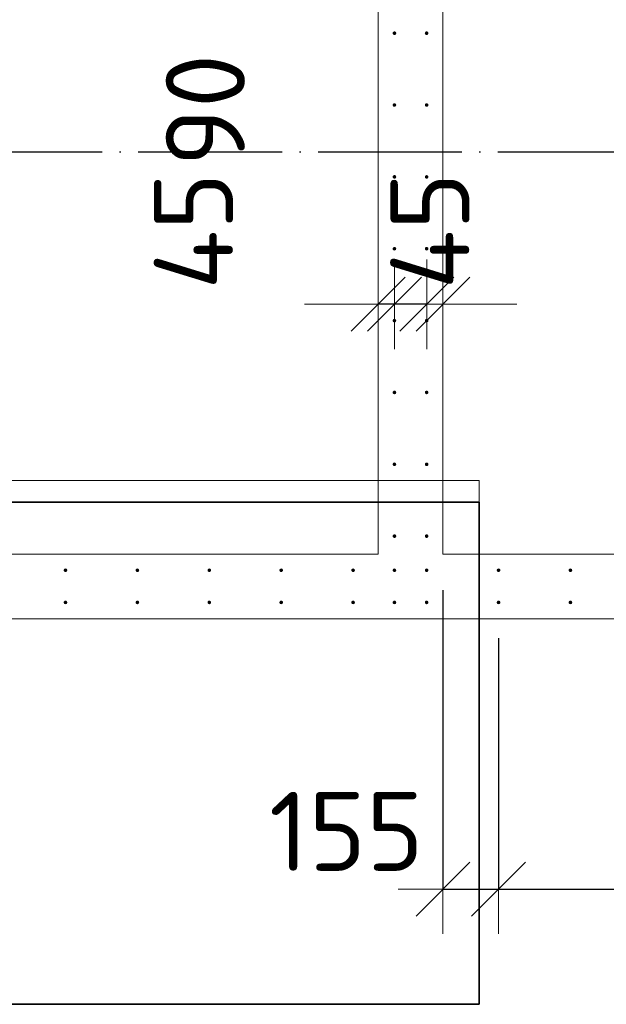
# Model space of a CAD drawing. Header units: millimetres. Extents: x -3725 to 93325, y -74170 to 82591.
# Tile 54 of 140: x 69103 to 70734, y 24887 to 27628. Entities that reach past the tile are written whole.
import ezdxf

# ---------------------------------------------------------------- set-up
doc = ezdxf.new("R2010")
doc.units = ezdxf.units.MM
doc.header["$PDMODE"] = 65
for name, pattern in [('______11', [500, 400, -50, 0, -50]), ('______3', [500, 400, -100]), ('______5', [1100, 800, -100, 100, -100])]:
    doc.linetypes.add(name, pattern=pattern)
for name, color, linetype, lineweight in [('Standard', 7, 'Continuous', 25), ('Арм.стержн. Выпуски', 180, 'Continuous', 35), ('Балка_ общее', 7, '______3', 13), ('Размерная линия_ общее', 7, 'Continuous', 13), ('Стена_ общее', 7, 'Continuous', 35)]:
    doc.layers.add(name, color=color, linetype=linetype, lineweight=lineweight)
doc.layers.add('Осевая линия_ общее', color=7, linetype='______5', lineweight=13, true_color=0xa0a0a0)
doc.styles.add('ISOCPEUR', font='ISOCPEUR')
doc.dimstyles.new('DIMSTYLE_21', dxfattribs={"dimtxt": 220, "dimasz": 250, "dimexe": 0, "dimexo": 0, "dimgap": 110, "dimtad": 2, "dimdec": 0, "dimrnd": 5, "dimzin": 12, "dimdsep": 46, "dimtxsty": 'ISOCPEUR', "dimblk1": 'ALL_ML_STRICH', "dimblk2": 'ALL_ML_STRICH', "dimsah": 1, "dimcen": 0, "dimsd1": 1, "dimsd2": 1, "dimclrd": 7, "dimclre": 256, "dimclrt": 7, "dimadec": 0, "dimazin": 0, "dimtfac": 1, "dimtdec": 0, "dimtix": 1, "dimtmove": 2, "dimatfit": 3, "dimfxl": 0, "dimtvp": 1.2, "dimtzin": 0, "dimlwd": 0, "dimlwe": -3, "dimarcsym": 0})
doc.dimstyles.new('DIMSTYLE_3', dxfattribs={"dimtxt": 220, "dimasz": 250, "dimexe": 0, "dimexo": 0, "dimgap": 110, "dimtad": 2, "dimdec": 0, "dimrnd": 5, "dimzin": 12, "dimdsep": 46, "dimtxsty": 'ISOCPEUR', "dimblk1": 'ALL_ML_STRICH', "dimblk2": 'ALL_ML_STRICH', "dimsah": 1, "dimcen": 0, "dimclrd": 7, "dimclre": 256, "dimclrt": 7, "dimadec": 0, "dimazin": 0, "dimtfac": 1, "dimtdec": 0, "dimtix": 1, "dimtmove": 2, "dimatfit": 3, "dimfxl": 0, "dimtzin": 0, "dimlwd": 0, "dimlwe": -3, "dimarcsym": 0})
doc.dimstyles.new('DIMSTYLE_5', dxfattribs={"dimtxt": 220, "dimasz": 250, "dimexe": 0, "dimexo": 0, "dimgap": 110, "dimtad": 2, "dimdec": 0, "dimrnd": 5, "dimzin": 12, "dimdsep": 46, "dimtxsty": 'ISOCPEUR', "dimblk1": 'ALL_ML_STRICH', "dimblk2": 'ALL_ML_STRICH', "dimsah": 1, "dimcen": 0, "dimclrd": 7, "dimclre": 256, "dimclrt": 7, "dimadec": 0, "dimazin": 0, "dimtfac": 1, "dimtdec": 0, "dimtix": 1, "dimtmove": 2, "dimatfit": 3, "dimfxl": 0, "dimtvp": 1.2, "dimtzin": 0, "dimlwd": 0, "dimlwe": -3, "dimarcsym": 0})

# ---------------------------------------------------------------- blocks, each defined once
blk = doc.blocks.new('СЛОЖНЫЙ_ОБЪЕКТ_6')
at = {"layer": 'Осевая линия_ общее', "color": 253, "linetype": '______11', "lineweight": -3, "true_color": 0xa0a0a0, "transparency": 33554687}
blk.add_line((56930, 27260), (76830, 27260), dxfattribs=at)
blk = doc.blocks.new('ALL_ML_STRICH')
at = {"color": 0, "linetype": 'ByBlock', "lineweight": -2}
for p, q in [((0, -0.5), (0, 0.5)), ((-0.3, -0.3), (0.3, 0.3)), ((-1, 0), (0.5, 0))]:
    blk.add_line(p, q, dxfattribs=at)
blk = doc.blocks.new('*D744')
at = {"layer": 'DEFPOINTS', "color": 7, "linetype": 'Continuous', "lineweight": 13, "transparency": 33554687}
for p in [(70280, 26835.4), (70235, 26785.5), (70280, 26786)]:
    blk.add_point(p, dxfattribs=at)
at = {"layer": 'Размерная линия_ общее', "color": 253, "linetype": 'Continuous', "lineweight": -2, "true_color": 0xa0a0a0, "transparency": 33554687}
for p, q in [((70235, 26835.4), (70235, 26835.4)), ((70280, 26835.4), (70280, 26835.4))]:
    blk.add_line(p, q, dxfattribs=at)
at = {"layer": 'Размерная линия_ общее', "color": 7, "linetype": 'Continuous', "lineweight": -2, "transparency": 33554687}
for p, q in [((70235, 26835.4), (70235, 26835.4)), ((70280, 26835.4), (70280, 26835.4))]:
    blk.add_line(p, q, dxfattribs=at)
at = {"layer": 'Размерная линия_ общее', "color": 7, "linetype": 'Continuous', "lineweight": 13, "transparency": 33554687, "xscale": 250, "yscale": 250, "zscale": 250}
for p, rotation in [((70280, 26835.4), 360), ((70235, 26835.4), 180)]:
    blk.add_blockref('ALL_ML_STRICH', p, dxfattribs=dict(at, rotation=rotation))
at = {"layer": 'Размерная линия_ общее', "color": 7, "linetype": 'Continuous', "lineweight": 13, "transparency": 33554687, "insert": (70243.5, 27039.5), "char_height": 220, "width": 440, "attachment_point": 5, "rotation": 90, "style": 'ISOCPEUR'}
blk.add_mtext('\\A1;{45}', dxfattribs=at)
blk = doc.blocks.new('*D745')
at = {"layer": 'DEFPOINTS', "color": 7, "linetype": 'Continuous', "lineweight": 13, "transparency": 33554687}
for p in [(70235, 26835.4), (70145, 26785.5), (70235, 26785.5)]:
    blk.add_point(p, dxfattribs=at)
at = {"layer": 'Размерная линия_ общее', "color": 253, "linetype": 'Continuous', "lineweight": -2, "true_color": 0xa0a0a0, "transparency": 33554687}
for p, q in [((70145, 26835.4), (70145, 26835.4)), ((70235, 26835.4), (70235, 26835.4))]:
    blk.add_line(p, q, dxfattribs=at)
at = {"layer": 'Размерная линия_ общее', "color": 7, "linetype": 'Continuous', "lineweight": -2, "transparency": 33554687}
blk.add_line((70235, 26835.4), (70145, 26835.4), dxfattribs=at)
at = {"layer": 'Размерная линия_ общее', "color": 7, "linetype": 'Continuous', "lineweight": 13, "transparency": 33554687, "xscale": 250, "yscale": 250, "zscale": 250}
for p, rotation in [((70235, 26835.4), 360), ((70145, 26835.4), 180)]:
    blk.add_blockref('ALL_ML_STRICH', p, dxfattribs=dict(at, rotation=rotation))
at = {"layer": 'Размерная линия_ общее', "color": 7, "linetype": 'Continuous', "lineweight": 13, "transparency": 33554687, "insert": (69618.9, 27376), "char_height": 220, "width": 440, "attachment_point": 5, "rotation": 90, "style": 'ISOCPEUR'}
blk.add_mtext('\\A1;{90}', dxfattribs=at)
blk = doc.blocks.new('*D746')
at = {"layer": 'DEFPOINTS', "color": 7, "linetype": 'Continuous', "lineweight": 13, "transparency": 33554687}
for p in [(70145, 26835.4), (70100, 26790.4), (70145, 26785.5)]:
    blk.add_point(p, dxfattribs=at)
at = {"layer": 'Размерная линия_ общее', "color": 253, "linetype": 'Continuous', "lineweight": -2, "true_color": 0xa0a0a0, "transparency": 33554687}
for p, q in [((70100, 26835.4), (70100, 26835.4)), ((70145, 26835.4), (70145, 26835.4))]:
    blk.add_line(p, q, dxfattribs=at)
at = {"layer": 'Размерная линия_ общее', "color": 7, "linetype": 'Continuous', "lineweight": -2, "transparency": 33554687}
blk.add_line((70145, 26835.4), (70100, 26835.4), dxfattribs=at)
at = {"layer": 'Размерная линия_ общее', "color": 7, "linetype": 'Continuous', "lineweight": 13, "transparency": 33554687, "xscale": 250, "yscale": 250, "zscale": 250}
for p, rotation in [((70145, 26835.4), 360), ((70100, 26835.4), 180)]:
    blk.add_blockref('ALL_ML_STRICH', p, dxfattribs=dict(at, rotation=rotation))
at = {"layer": 'Размерная линия_ общее', "color": 7, "linetype": 'Continuous', "lineweight": 13, "transparency": 33554687, "insert": (69586, 27039.1), "char_height": 220, "width": 440, "attachment_point": 5, "rotation": 90, "style": 'ISOCPEUR'}
blk.add_mtext('\\A1;{45}', dxfattribs=at)
blk = doc.blocks.new('*D755')
at = {"layer": 'DEFPOINTS', "color": 7, "linetype": 'Continuous', "lineweight": 13, "transparency": 33554687}
for p in [(70280, 26140), (70434.5, 26005.5), (70280, 25207.5)]:
    blk.add_point(p, dxfattribs=at)
at = {"layer": 'Размерная линия_ общее', "color": 253, "linetype": 'Continuous', "lineweight": -2, "true_color": 0xa0a0a0, "transparency": 33554687}
for p, q in [((70280, 26040), (70280, 25207.5)), ((70434.5, 25905.5), (70434.5, 25207.5))]:
    blk.add_line(p, q, dxfattribs=at)
at = {"layer": 'Размерная линия_ общее', "color": 7, "linetype": 'Continuous', "lineweight": -2, "transparency": 33554687}
blk.add_line((70280, 25207.5), (70434.5, 25207.5), dxfattribs=at)
at = {"layer": 'Размерная линия_ общее', "color": 7, "linetype": 'Continuous', "lineweight": 13, "transparency": 33554687, "xscale": 250, "yscale": 250, "zscale": 250, "rotation": 180}
blk.add_blockref('ALL_ML_STRICH', (70280, 25207.5), dxfattribs=at)
at = {"layer": 'Размерная линия_ общее', "color": 7, "linetype": 'Continuous', "lineweight": 13, "transparency": 33554687, "xscale": 250, "yscale": 250, "zscale": 250}
blk.add_blockref('ALL_ML_STRICH', (70434.5, 25207.5), dxfattribs=at)
at = {"layer": 'Размерная линия_ общее', "color": 7, "linetype": 'Continuous', "lineweight": 13, "transparency": 33554687, "insert": (70011.3, 25368.2), "char_height": 220, "width": 660, "attachment_point": 5, "style": 'ISOCPEUR'}
blk.add_mtext('\\A1;{155}', dxfattribs=at)
blk = doc.blocks.new('*D756')
at = {"layer": 'DEFPOINTS', "color": 7, "linetype": 'Continuous', "lineweight": 13, "transparency": 33554687}
for p in [(70434.5, 26005.5), (72834.5, 26005.5), (70434.5, 25207.5)]:
    blk.add_point(p, dxfattribs=at)
at = {"layer": 'Размерная линия_ общее', "color": 253, "linetype": 'Continuous', "lineweight": -2, "true_color": 0xa0a0a0, "transparency": 33554687}
for p, q in [((70434.5, 25905.5), (70434.5, 25207.5)), ((72834.5, 25905.5), (72834.5, 25207.5))]:
    blk.add_line(p, q, dxfattribs=at)
at = {"layer": 'Размерная линия_ общее', "color": 7, "linetype": 'Continuous', "lineweight": -2, "transparency": 33554687}
blk.add_line((70434.5, 25207.5), (72834.5, 25207.5), dxfattribs=at)
at = {"layer": 'Размерная линия_ общее', "color": 7, "linetype": 'Continuous', "lineweight": 13, "transparency": 33554687, "xscale": 250, "yscale": 250, "zscale": 250, "rotation": 180}
blk.add_blockref('ALL_ML_STRICH', (70434.5, 25207.5), dxfattribs=at)
at = {"layer": 'Размерная линия_ общее', "color": 7, "linetype": 'Continuous', "lineweight": 13, "transparency": 33554687, "xscale": 250, "yscale": 250, "zscale": 250}
blk.add_blockref('ALL_ML_STRICH', (72834.5, 25207.5), dxfattribs=at)
at = {"layer": 'Размерная линия_ общее', "color": 7, "linetype": 'Continuous', "lineweight": 13, "transparency": 33554687, "insert": (70884.5, 25477.5), "char_height": 220, "width": 11, "attachment_point": 1, "line_spacing_factor": 0.60241, "style": 'ISOCPEUR'}
blk.add_mtext('\\W0.91;12х200=2400', dxfattribs=at)

msp = doc.modelspace()

# ---------------------------------------------------------------- hatches: boundary and pattern name
at = {"layer": 'Арм.стержн. Выпуски', "linetype": 'Continuous', "lineweight": 35, "transparency": 33554687}
for points in [[(70150, 27590), (70149.6, 27591.9), (70148.5, 27593.5), (70146.9, 27594.6), (70145, 27595), (70143.1, 27594.6), (70141.5, 27593.5), (70140.4, 27591.9), (70140, 27590), (70140.4, 27588), (70141.5, 27586.4), (70143.1, 27585.3), (70145, 27585), (70146.9, 27585.3), (70148.5, 27586.4), (70149.6, 27588)], [(70239.5, 27590), (70239.2, 27591.9), (70238.1, 27593.5), (70236.4, 27594.6), (70234.5, 27595), (70232.6, 27594.6), (70231, 27593.5), (70229.9, 27591.9), (70229.5, 27590), (70229.9, 27588), (70231, 27586.4), (70232.6, 27585.3), (70234.5, 27585), (70236.4, 27585.3), (70238.1, 27586.4), (70239.2, 27588)], [(70150, 27390), (70149.6, 27391.9), (70148.5, 27393.5), (70146.9, 27394.6), (70145, 27395), (70143.1, 27394.6), (70141.5, 27393.5), (70140.4, 27391.9), (70140, 27390), (70140.4, 27388), (70141.5, 27386.4), (70143.1, 27385.3), (70145, 27385), (70146.9, 27385.3), (70148.5, 27386.4), (70149.6, 27388)], [(70239.5, 27390), (70239.2, 27391.9), (70238.1, 27393.5), (70236.4, 27394.6), (70234.5, 27395), (70232.6, 27394.6), (70231, 27393.5), (70229.9, 27391.9), (70229.5, 27390), (70229.9, 27388), (70231, 27386.4), (70232.6, 27385.3), (70234.5, 27385), (70236.4, 27385.3), (70238.1, 27386.4), (70239.2, 27388)], [(70150, 27190), (70149.6, 27191.9), (70148.5, 27193.5), (70146.9, 27194.6), (70145, 27195), (70143.1, 27194.6), (70141.5, 27193.5), (70140.4, 27191.9), (70140, 27190), (70140.4, 27188), (70141.5, 27186.4), (70143.1, 27185.3), (70145, 27185), (70146.9, 27185.3), (70148.5, 27186.4), (70149.6, 27188)], [(70239.5, 27190), (70239.2, 27191.9), (70238.1, 27193.5), (70236.4, 27194.6), (70234.5, 27195), (70232.6, 27194.6), (70231, 27193.5), (70229.9, 27191.9), (70229.5, 27190), (70229.9, 27188), (70231, 27186.4), (70232.6, 27185.3), (70234.5, 27185), (70236.4, 27185.3), (70238.1, 27186.4), (70239.2, 27188)], [(70150, 26990), (70149.6, 26991.9), (70148.5, 26993.5), (70146.9, 26994.6), (70145, 26995), (70143.1, 26994.6), (70141.5, 26993.5), (70140.4, 26991.9), (70140, 26990), (70140.4, 26988), (70141.5, 26986.4), (70143.1, 26985.3), (70145, 26985), (70146.9, 26985.3), (70148.5, 26986.4), (70149.6, 26988)], [(70239.5, 26990), (70239.2, 26991.9), (70238.1, 26993.5), (70236.4, 26994.6), (70234.5, 26995), (70232.6, 26994.6), (70231, 26993.5), (70229.9, 26991.9), (70229.5, 26990), (70229.9, 26988), (70231, 26986.4), (70232.6, 26985.3), (70234.5, 26985), (70236.4, 26985.3), (70238.1, 26986.4), (70239.2, 26988)], [(70150, 26790), (70149.6, 26791.9), (70148.5, 26793.5), (70146.9, 26794.6), (70145, 26795), (70143.1, 26794.6), (70141.5, 26793.5), (70140.4, 26791.9), (70140, 26790), (70140.4, 26788), (70141.5, 26786.4), (70143.1, 26785.3), (70145, 26785), (70146.9, 26785.3), (70148.5, 26786.4), (70149.6, 26788)], [(70239.5, 26790), (70239.2, 26791.9), (70238.1, 26793.5), (70236.4, 26794.6), (70234.5, 26795), (70232.6, 26794.6), (70231, 26793.5), (70229.9, 26791.9), (70229.5, 26790), (70229.9, 26788), (70231, 26786.4), (70232.6, 26785.3), (70234.5, 26785), (70236.4, 26785.3), (70238.1, 26786.4), (70239.2, 26788)], [(70150, 26590), (70149.6, 26591.9), (70148.5, 26593.5), (70146.9, 26594.6), (70145, 26595), (70143.1, 26594.6), (70141.5, 26593.5), (70140.4, 26591.9), (70140, 26590), (70140.4, 26588), (70141.5, 26586.4), (70143.1, 26585.3), (70145, 26585), (70146.9, 26585.3), (70148.5, 26586.4), (70149.6, 26588)], [(70239.5, 26590), (70239.2, 26591.9), (70238.1, 26593.5), (70236.4, 26594.6), (70234.5, 26595), (70232.6, 26594.6), (70231, 26593.5), (70229.9, 26591.9), (70229.5, 26590), (70229.9, 26588), (70231, 26586.4), (70232.6, 26585.3), (70234.5, 26585), (70236.4, 26585.3), (70238.1, 26586.4), (70239.2, 26588)], [(70150, 26390), (70149.6, 26391.9), (70148.5, 26393.5), (70146.9, 26394.6), (70145, 26395), (70143.1, 26394.6), (70141.5, 26393.5), (70140.4, 26391.9), (70140, 26390), (70140.4, 26388), (70141.5, 26386.4), (70143.1, 26385.3), (70145, 26385), (70146.9, 26385.3), (70148.5, 26386.4), (70149.6, 26388)], [(70239.5, 26390), (70239.2, 26391.9), (70238.1, 26393.5), (70236.4, 26394.6), (70234.5, 26395), (70232.6, 26394.6), (70231, 26393.5), (70229.9, 26391.9), (70229.5, 26390), (70229.9, 26388), (70231, 26386.4), (70232.6, 26385.3), (70234.5, 26385), (70236.4, 26385.3), (70238.1, 26386.4), (70239.2, 26388)], [(70150, 26190), (70149.6, 26191.9), (70148.5, 26193.5), (70146.9, 26194.6), (70145, 26195), (70143.1, 26194.6), (70141.5, 26193.5), (70140.4, 26191.9), (70140, 26190), (70140.4, 26188), (70141.5, 26186.4), (70143.1, 26185.3), (70145, 26185), (70146.9, 26185.3), (70148.5, 26186.4), (70149.6, 26188)], [(70239.5, 26190), (70239.2, 26191.9), (70238.1, 26193.5), (70236.4, 26194.6), (70234.5, 26195), (70232.6, 26194.6), (70231, 26193.5), (70229.9, 26191.9), (70229.5, 26190), (70229.9, 26188), (70231, 26186.4), (70232.6, 26185.3), (70234.5, 26185), (70236.4, 26185.3), (70238.1, 26186.4), (70239.2, 26188)], [(69235, 26095), (69234.6, 26096.9), (69233.6, 26098.5), (69231.9, 26099.6), (69230, 26100), (69228.1, 26099.6), (69226.5, 26098.5), (69225.4, 26096.9), (69225, 26095), (69225.4, 26093.1), (69226.5, 26091.5), (69228.1, 26090.4), (69230, 26090), (69231.9, 26090.4), (69233.6, 26091.5), (69234.6, 26093.1)], [(69435, 26095), (69434.6, 26096.9), (69433.6, 26098.5), (69431.9, 26099.6), (69430, 26100), (69428.1, 26099.6), (69426.5, 26098.5), (69425.4, 26096.9), (69425, 26095), (69425.4, 26093.1), (69426.5, 26091.5), (69428.1, 26090.4), (69430, 26090), (69431.9, 26090.4), (69433.6, 26091.5), (69434.6, 26093.1)], [(69635, 26095), (69634.6, 26096.9), (69633.6, 26098.5), (69631.9, 26099.6), (69630, 26100), (69628.1, 26099.6), (69626.5, 26098.5), (69625.4, 26096.9), (69625, 26095), (69625.4, 26093.1), (69626.5, 26091.5), (69628.1, 26090.4), (69630, 26090), (69631.9, 26090.4), (69633.6, 26091.5), (69634.6, 26093.1)], [(69835, 26095), (69834.6, 26096.9), (69833.6, 26098.5), (69831.9, 26099.6), (69830, 26100), (69828.1, 26099.6), (69826.5, 26098.5), (69825.4, 26096.9), (69825, 26095), (69825.4, 26093.1), (69826.5, 26091.5), (69828.1, 26090.4), (69830, 26090), (69831.9, 26090.4), (69833.6, 26091.5), (69834.6, 26093.1)], [(70035, 26095), (70034.6, 26096.9), (70033.6, 26098.5), (70031.9, 26099.6), (70030, 26100), (70028.1, 26099.6), (70026.5, 26098.5), (70025.4, 26096.9), (70025, 26095), (70025.4, 26093.1), (70026.5, 26091.5), (70028.1, 26090.4), (70030, 26090), (70031.9, 26090.4), (70033.6, 26091.5), (70034.6, 26093.1)], [(70150, 26095), (70149.6, 26096.9), (70148.5, 26098.5), (70146.9, 26099.6), (70145, 26100), (70143.1, 26099.6), (70141.5, 26098.5), (70140.4, 26096.9), (70140, 26095), (70140.4, 26093.1), (70141.5, 26091.5), (70143.1, 26090.4), (70145, 26090), (70146.9, 26090.4), (70148.5, 26091.5), (70149.6, 26093.1)], [(70239.5, 26095), (70239.2, 26096.9), (70238.1, 26098.5), (70236.4, 26099.6), (70234.5, 26100), (70232.6, 26099.6), (70231, 26098.5), (70229.9, 26096.9), (70229.5, 26095), (70229.9, 26093.1), (70231, 26091.5), (70232.6, 26090.4), (70234.5, 26090), (70236.4, 26090.4), (70238.1, 26091.5), (70239.2, 26093.1)], [(70439.5, 26095), (70439.2, 26096.9), (70438.1, 26098.5), (70436.4, 26099.6), (70434.5, 26100), (70432.6, 26099.6), (70431, 26098.5), (70429.9, 26096.9), (70429.5, 26095), (70429.9, 26093.1), (70431, 26091.5), (70432.6, 26090.4), (70434.5, 26090), (70436.4, 26090.4), (70438.1, 26091.5), (70439.2, 26093.1)], [(70639.5, 26095), (70639.2, 26096.9), (70638.1, 26098.5), (70636.4, 26099.6), (70634.5, 26100), (70632.6, 26099.6), (70631, 26098.5), (70629.9, 26096.9), (70629.5, 26095), (70629.9, 26093.1), (70631, 26091.5), (70632.6, 26090.4), (70634.5, 26090), (70636.4, 26090.4), (70638.1, 26091.5), (70639.2, 26093.1)], [(69235, 26005.5), (69234.6, 26007.4), (69233.6, 26009), (69231.9, 26010.1), (69230, 26010.5), (69228.1, 26010.1), (69226.5, 26009), (69225.4, 26007.4), (69225, 26005.5), (69225.4, 26003.5), (69226.5, 26001.9), (69228.1, 26000.8), (69230, 26000.5), (69231.9, 26000.8), (69233.6, 26001.9), (69234.6, 26003.5)], [(69435, 26005.5), (69434.6, 26007.4), (69433.6, 26009), (69431.9, 26010.1), (69430, 26010.5), (69428.1, 26010.1), (69426.5, 26009), (69425.4, 26007.4), (69425, 26005.5), (69425.4, 26003.5), (69426.5, 26001.9), (69428.1, 26000.8), (69430, 26000.5), (69431.9, 26000.8), (69433.6, 26001.9), (69434.6, 26003.5)], [(69635, 26005.5), (69634.6, 26007.4), (69633.6, 26009), (69631.9, 26010.1), (69630, 26010.5), (69628.1, 26010.1), (69626.5, 26009), (69625.4, 26007.4), (69625, 26005.5), (69625.4, 26003.5), (69626.5, 26001.9), (69628.1, 26000.8), (69630, 26000.5), (69631.9, 26000.8), (69633.6, 26001.9), (69634.6, 26003.5)], [(69835, 26005.5), (69834.6, 26007.4), (69833.6, 26009), (69831.9, 26010.1), (69830, 26010.5), (69828.1, 26010.1), (69826.5, 26009), (69825.4, 26007.4), (69825, 26005.5), (69825.4, 26003.5), (69826.5, 26001.9), (69828.1, 26000.8), (69830, 26000.5), (69831.9, 26000.8), (69833.6, 26001.9), (69834.6, 26003.5)], [(70035, 26005.5), (70034.6, 26007.4), (70033.6, 26009), (70031.9, 26010.1), (70030, 26010.5), (70028.1, 26010.1), (70026.5, 26009), (70025.4, 26007.4), (70025, 26005.5), (70025.4, 26003.5), (70026.5, 26001.9), (70028.1, 26000.8), (70030, 26000.5), (70031.9, 26000.8), (70033.6, 26001.9), (70034.6, 26003.5)], [(70150, 26005.5), (70149.6, 26007.4), (70148.5, 26009), (70146.9, 26010.1), (70145, 26010.5), (70143.1, 26010.1), (70141.5, 26009), (70140.4, 26007.4), (70140, 26005.5), (70140.4, 26003.5), (70141.5, 26001.9), (70143.1, 26000.8), (70145, 26000.5), (70146.9, 26000.8), (70148.5, 26001.9), (70149.6, 26003.5)], [(70239.5, 26005.5), (70239.2, 26007.4), (70238.1, 26009), (70236.4, 26010.1), (70234.5, 26010.5), (70232.6, 26010.1), (70231, 26009), (70229.9, 26007.4), (70229.5, 26005.5), (70229.9, 26003.5), (70231, 26001.9), (70232.6, 26000.8), (70234.5, 26000.5), (70236.4, 26000.8), (70238.1, 26001.9), (70239.2, 26003.5)], [(70439.5, 26005.5), (70439.2, 26007.4), (70438.1, 26009), (70436.4, 26010.1), (70434.5, 26010.5), (70432.6, 26010.1), (70431, 26009), (70429.9, 26007.4), (70429.5, 26005.5), (70429.9, 26003.5), (70431, 26001.9), (70432.6, 26000.8), (70434.5, 26000.5), (70436.4, 26000.8), (70438.1, 26001.9), (70439.2, 26003.5)], [(70639.5, 26005.5), (70639.2, 26007.4), (70638.1, 26009), (70636.4, 26010.1), (70634.5, 26010.5), (70632.6, 26010.1), (70631, 26009), (70629.9, 26007.4), (70629.5, 26005.5), (70629.9, 26003.5), (70631, 26001.9), (70632.6, 26000.8), (70634.5, 26000.5), (70636.4, 26000.8), (70638.1, 26001.9), (70639.2, 26003.5)]]:
    msp.add_hatch(color=4, dxfattribs=at).paths.add_polyline_path(points)

# ---------------------------------------------------------------- linework, layer by layer
at = {"layer": 'Standard', "color": 52, "linetype": 'Continuous', "lineweight": 13, "transparency": 33554687}
for p, q in [((70380.9, 26284.6), (68172.1, 26284.6)), ((68172.1, 26284.6), (70380.9, 26284.6)), ((70380.9, 24886.8), (70380.9, 26284.6)), ((70380.9, 24886.8), (70380.9, 26284.6)), ((70380.9, 24886.8), (68172.1, 24886.8)), ((68172.1, 24886.8), (70380.9, 24886.8))]:
    msp.add_line(p, q, dxfattribs=at)
at = {"layer": 'Standard', "color": 52, "linetype": 'Continuous', "lineweight": 35, "transparency": 33554687}
for p, q in [((70380.9, 26284.6), (68172.1, 26284.6)), ((68172.1, 26284.6), (70380.9, 26284.6)), ((70380.9, 24886.8), (70380.9, 26284.6)), ((70380.9, 24886.8), (70380.9, 26284.6)), ((70380.9, 24886.8), (68172.1, 24886.8)), ((68172.1, 24886.8), (70380.9, 24886.8))]:
    msp.add_line(p, q, dxfattribs=at)
at = {"layer": 'Standard', "color": 7, "linetype": 'Continuous', "lineweight": 13, "transparency": 33554687}
msp.add_lwpolyline([(68172.1, 26344.6), (70380.9, 26344.6), (70380.9, 24886.8), (68172.1, 24886.8), (68172.1, 26344.6)], close=True, dxfattribs=at)
at = {"layer": 'Стена_ общее', "color": 7, "linetype": 'Continuous', "lineweight": 18, "transparency": 33554687}
for p, q in [((70280, 28070), (70280, 26140)), ((70280, 28070), (70280, 26140)), ((70100, 26140), (70100, 27890)), ((70100, 26140), (70100, 27890)), ((68500, 26140), (70100, 26140)), ((68500, 26140), (70100, 26140)), ((70280, 26140), (72940, 26140)), ((70280, 26140), (72940, 26140)), ((70100, 25960), (69000, 25960)), ((70100, 25960), (69000, 25960)), ((72940, 25960), (70100, 25960)), ((72940, 25960), (70100, 25960))]:
    msp.add_line(p, q, dxfattribs=at)

# ---------------------------------------------------------------- block references
at = {"layer": 'Балка_ общее', "color": 7, "linetype": 'Continuous', "lineweight": 13, "transparency": 33554687}
msp.add_blockref('СЛОЖНЫЙ_ОБЪЕКТ_6', (0, 0), dxfattribs=at)

# ---------------------------------------------------------------- dimensions: what is measured, and where the dimension line sits
at = {"layer": 'Размерная линия_ общее', "color": 7, "linetype": 'Continuous', "lineweight": 13, "transparency": 33554687}
for base, p1, p2, dimstyle, picture, middle in [((70145, 26835.4), (70235, 26835.4), (70145, 26835.4), 'DIMSTYLE_5', '*D745', (69618.9, 27376)), ((70100, 26835.4), (70145, 26835.4), (70100, 26835.4), 'DIMSTYLE_5', '*D746', (69586, 27039.1)), ((70235, 26835.4), (70280, 26835.4), (70235, 26835.4), 'DIMSTYLE_21', '*D744', (70243.5, 27039.5))]:
    dim = msp.add_linear_dim(base=base, p1=p1, p2=p2, angle=180, dimstyle=dimstyle, override={"dimpost": '<>', "dimclrd": 7, "dimclre": 253, "dimclrt": 7, "dimlwd": 0, "dimlwe": 65533}, dxfattribs=at)
    dim.commit()
    dim.dimension.update_dxf_attribs({"geometry": picture, "text_midpoint": middle, "dimtype": 160})
dim = msp.add_linear_dim(base=(70434.5313, 25207.4666), p1=(70280, 26040), p2=(70434.5313, 25905.4549), dimstyle='DIMSTYLE_5', override={"dimpost": '<>', "dimclrd": 7, "dimclre": 253, "dimclrt": 7, "dimlwd": 0, "dimlwe": 65533}, dxfattribs=at)
dim.commit()
dim.dimension.update_dxf_attribs({"geometry": '*D755', "text_midpoint": (70011.3247, 25368.2049), "dimtype": 160})
dim = msp.add_linear_dim(base=(72834.5, 25207.5), p1=(70434.5, 25905.5), p2=(72834.5, 25905.5), text='\\W0.91;12х200=2400', dimstyle='DIMSTYLE_3', override={"dimpost": '<>', "dimclrd": 7, "dimclre": 253, "dimclrt": 7, "dimlwd": 0, "dimlwe": 65533}, dxfattribs=at)
dim.commit()
dim.dimension.update_dxf_attribs({"geometry": '*D756', "text_midpoint": (71634.5, 25317.5), "dimtype": 160})

doc.saveas('drawing.dxf')
